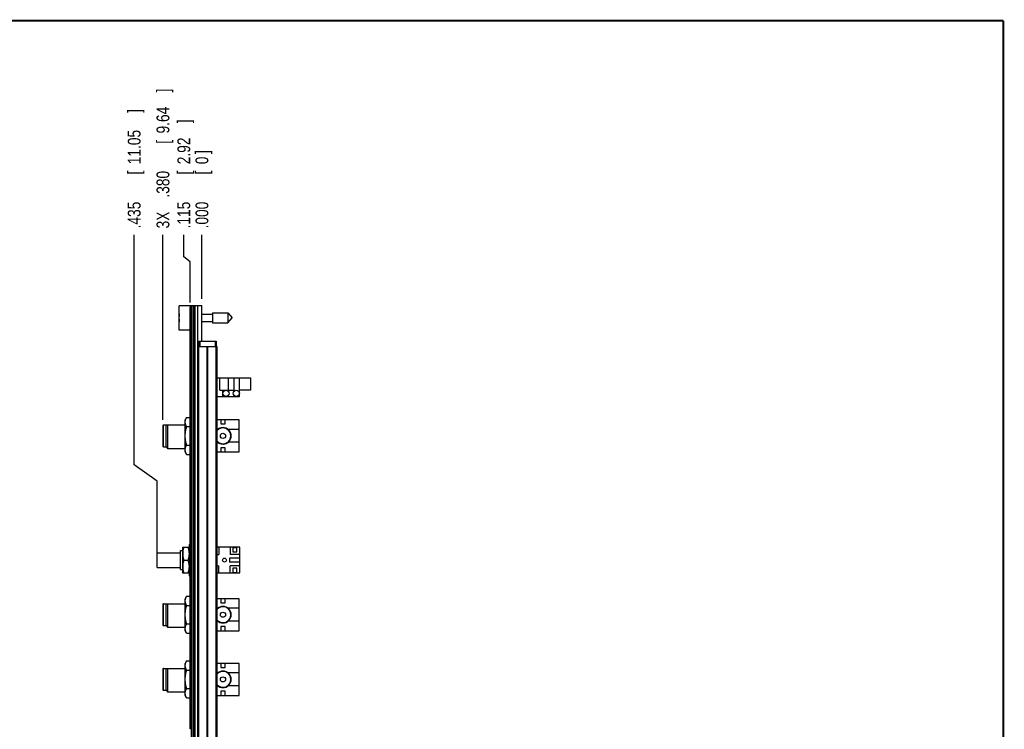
# Model space of a CAD drawing. Header units: inches. Extents: x 0.2 to 16.8, y 0.1 to 10.8.
# Tile 10 of 10: x 7.2 to 16.8, y 3.9 to 10.8. Entities that reach past the tile are written whole.
import ezdxf

# ---------------------------------------------------------------- set-up
doc = ezdxf.new("R2010")
doc.units = ezdxf.units.IN
doc.header["$LTSCALE"] = 0.935
doc.header["$MEASUREMENT"] = 0
doc.layers.get('0').update_dxf_attribs({"linetype": 'CONTINUOUS'})
doc.layers.add('DIMENSIONS', color=7, linetype='CONTINUOUS')
doc.styles.get("Standard").update_dxf_attribs({"font": 'txt', "width": 0.8})
doc.dimstyles.new('DIMSTYLE_1', dxfattribs={"dimtxt": 0.125, "dimasz": 0.18, "dimexe": 0.18, "dimexo": 0.0625, "dimgap": 0.09, "dimtad": 0, "dimtih": 1, "dimtoh": 1, "dimdec": 3, "dimzin": 4, "dimdsep": 46, "dimtxsty": 'STANDARD', "dimblk": '_FILLED', "dimblk1": '_FILLED', "dimblk2": '_FILLED', "dimcen": 0.09, "dimadec": 0, "dimazin": 0, "dimtp": 0.001, "dimtm": 0.001, "dimtfac": 1, "dimtdec": 3, "dimtofl": 0, "dimtmove": 0, "dimatfit": 3, "dimldrblk": '_FILLED', "dimfxl": 1, "dimtolj": 1, "dimtzin": 4, "dimarcsym": 0})

# ---------------------------------------------------------------- blocks, each defined once
blk = doc.blocks.new('*D12')
at = {"layer": 'DIMENSIONS', "color": 2, "linetype": 'CONTINUOUS'}
for p, q in [((8.7664, 8.459), (8.7664, 8.6727)), ((8.8282, 8.4102), (8.7664, 8.459)), ((8.8282, 8.0137), (8.8282, 8.4102))]:
    blk.add_line(p, q, dxfattribs=at)
at = {"layer": 'DIMENSIONS', "color": 2, "linetype": 'CONTINUOUS', "width": 0.8}
for s, p in [(']', (8.8289, 9.7602)), ('2.92', (8.8289, 9.3602)), ('[', (8.8289, 9.2602)), ('.115', (8.8289, 8.7352))]:
    blk.add_text(s, height=0.125, rotation=90, dxfattribs=at).set_placement(p)
blk = doc.blocks.new('_FILLED')
at = {"color": 0, "linetype": 'BYBLOCK'}
blk.add_solid([(0, 0), (-1, 0.174), (-1, -0.174)], dxfattribs=at)
blk = doc.blocks.new('*D13')
at = {"layer": 'DIMENSIONS', "color": 2, "linetype": 'CONTINUOUS'}
blk.add_line((8.5636, 6.8706), (8.5636, 8.6727), dxfattribs=at)
at = {"layer": 'DIMENSIONS', "color": 2, "linetype": 'CONTINUOUS', "width": 0.8}
for s, p in [(']', (8.6261, 10.0602)), ('9.64', (8.6261, 9.6602)), ('[', (8.6261, 9.5602)), ('.380', (8.6261, 9.0352)), ('3X ', (8.6261, 8.7352))]:
    blk.add_text(s, height=0.125, rotation=90, dxfattribs=at).set_placement(p)
blk = doc.blocks.new('*D14')
at = {"layer": 'DIMENSIONS', "color": 2, "linetype": 'CONTINUOUS'}
for p, q in [((8.2833, 6.4312), (8.2833, 8.6727)), ((8.5081, 6.2727), (8.2833, 6.4312)), ((8.5081, 5.5661), (8.5081, 6.2727))]:
    blk.add_line(p, q, dxfattribs=at)
at = {"layer": 'DIMENSIONS', "color": 2, "linetype": 'CONTINUOUS', "width": 0.8}
for s, p in [(']', (8.3458, 9.8602)), ('11.05', (8.3458, 9.3602)), ('[', (8.3458, 9.2602)), ('.435', (8.3458, 8.7352))]:
    blk.add_text(s, height=0.125, rotation=90, dxfattribs=at).set_placement(p)
blk = doc.blocks.new('*D15')
at = {"layer": 'DIMENSIONS', "color": 2, "linetype": 'CONTINUOUS'}
blk.add_line((8.9432, 8.0477), (8.9432, 8.6727), dxfattribs=at)
at = {"layer": 'DIMENSIONS', "color": 2, "linetype": 'CONTINUOUS', "width": 0.8}
for s, p in [(']', (9.0057, 9.4602)), ('0', (9.0057, 9.3602)), ('[', (9.0057, 9.2602)), ('.000', (9.0057, 8.7352))]:
    blk.add_text(s, height=0.125, rotation=90, dxfattribs=at).set_placement(p)

msp = doc.modelspace()

# ---------------------------------------------------------------- linework, layer by layer
at = {"color": 7, "linetype": 'CONTINUOUS'}
for p, q in [((8.7232, 7.7447), (8.7232, 7.9817)), ((8.8432, 7.9817), (8.7232, 7.9817)), ((8.8282, 3.8612), (8.8282, 7.9712)), ((8.8432, 7.9712), (8.8282, 7.9712)), ((8.8432, 3.5393), (8.8432, 7.9852)), ((8.8432, 7.9852), (8.9432, 7.9852)), ((8.8552, 7.9852), (8.8552, 3.5422)), ((8.8612, 7.9852), (8.8612, 3.5422)), ((8.8732, 7.9852), (8.8732, 3.5422)), ((8.9024, 3.5422), (8.9024, 7.9852)), ((8.9382, 7.9852), (8.9382, 7.6352)), ((8.9432, 7.6352), (8.9432, 7.9852)), ((8.7232, 7.877), (8.7211, 7.877)), ((8.8432, 7.9512), (8.8282, 7.9512)), ((8.9432, 7.8983), (9.0469, 7.8983)), ((9.0469, 7.9124), (9.0469, 7.814)), ((9.0469, 7.9124), (9.195, 7.9124)), ((9.195, 7.9124), (9.195, 7.814)), ((9.195, 7.9124), (9.2363, 7.8632)), ((8.7211, 7.8495), (8.7232, 7.8495)), ((8.9432, 7.8282), (9.0469, 7.8282)), ((9.0469, 7.814), (9.195, 7.814)), ((9.195, 7.814), (9.2363, 7.8632)), ((8.8282, 7.7447), (8.7232, 7.7447)), ((8.9042, 3.5852), (8.9042, 7.5852)), ((8.9042, 7.5852), (9.0922, 7.5852)), ((8.9132, 7.6352), (8.9132, 7.5852)), ((8.9132, 7.6352), (9.0832, 7.6352)), ((8.9132, 3.5852), (8.9132, 7.5852)), ((8.9232, 7.6352), (8.9232, 7.5852)), ((8.9432, 7.6507), (8.9382, 7.6507)), ((8.9951, 3.5852), (8.9951, 7.5852)), ((9.0014, 3.5852), (9.0014, 7.5852)), ((9.0732, 7.6352), (9.0732, 7.5852)), ((9.0832, 7.6352), (9.0832, 7.5852)), ((9.0833, 3.5852), (9.0833, 7.5852)), ((9.0922, 3.5852), (9.0922, 7.5852)), ((9.0922, 7.2786), (9.4181, 7.2786)), ((9.1181, 7.1586), (9.1181, 7.2786)), ((9.2022, 7.1586), (9.2022, 7.2786)), ((9.2581, 7.1586), (9.2581, 7.2786)), ((9.3081, 7.0986), (9.3081, 7.2786)), ((9.4181, 7.2786), (9.4181, 7.1586)), ((9.0922, 7.0986), (9.3081, 7.0986)), ((9.1181, 7.1586), (9.2581, 7.1586)), ((9.1481, 7.0986), (9.1481, 7.1586)), ((9.4181, 7.1586), (9.3081, 7.1586)), ((8.5636, 6.8161), (8.5636, 6.6121)), ((8.5676, 6.6081), (8.5676, 6.8201)), ((8.5676, 6.8201), (8.5936, 6.8201)), ((8.5936, 6.8201), (8.5939, 6.8204)), ((8.5936, 6.6081), (8.5936, 6.8201)), ((8.5939, 6.8204), (8.7802, 6.8204)), ((8.6126, 6.5891), (8.6126, 6.8204)), ((8.7944, 6.8942), (8.7802, 6.8696)), ((8.7802, 6.5586), (8.7802, 6.8696)), ((8.7944, 6.8942), (8.8282, 6.8942)), ((9.3046, 6.8701), (9.0922, 6.8701)), ((9.1286, 6.8701), (9.1286, 6.8301)), ((9.1286, 6.8301), (9.1686, 6.8301)), ((9.1686, 6.8301), (9.1686, 6.8701)), ((9.3046, 6.5581), (9.3046, 6.8701)), ((8.7944, 6.8042), (8.8282, 6.8042)), ((9.0922, 6.7766), (9.0978, 6.7766)), ((9.3046, 6.7766), (9.1993, 6.7766)), ((8.7944, 6.624), (8.8282, 6.624)), ((9.0922, 6.6516), (9.0978, 6.6516)), ((9.3046, 6.6516), (9.1993, 6.6516)), ((8.5676, 6.6081), (8.5936, 6.6081)), ((8.5936, 6.6081), (8.6126, 6.5891)), ((8.7802, 6.5891), (8.6126, 6.5891)), ((8.7944, 6.534), (8.7802, 6.5586)), ((8.7944, 6.534), (8.8282, 6.534)), ((9.0922, 6.5581), (9.3046, 6.5581)), ((9.1286, 6.5981), (9.1286, 6.5581)), ((9.1686, 6.5981), (9.1286, 6.5981)), ((9.1686, 6.5581), (9.1686, 6.5981)), ((8.5081, 5.4321), (8.5081, 5.5751)), ((8.5081, 5.5751), (8.7331, 5.5751)), ((8.7331, 5.4106), (8.7331, 5.5966)), ((8.7331, 5.5966), (8.7552, 5.5966)), ((8.7552, 5.6276), (8.7558, 5.6286)), ((8.7552, 5.6276), (8.7552, 5.3796)), ((8.7558, 5.6286), (8.8176, 5.6286)), ((8.8176, 5.6286), (8.8182, 5.6276)), ((8.8182, 5.6566), (8.8182, 5.3506)), ((8.8182, 5.6566), (8.8282, 5.6566)), ((9.3131, 5.6286), (9.0922, 5.6286)), ((9.1081, 5.6286), (9.1081, 5.5586)), ((9.2181, 5.6286), (9.2181, 5.5586)), ((9.2831, 5.6236), (9.2431, 5.6236)), ((9.2431, 5.6236), (9.2431, 5.5836)), ((9.2431, 5.5836), (9.2831, 5.5836)), ((9.2831, 5.5836), (9.2831, 5.6236)), ((9.3131, 5.3786), (9.3131, 5.6286)), ((8.767, 5.5036), (8.8065, 5.5036)), ((9.0922, 5.5586), (9.1081, 5.5586)), ((9.3131, 5.5236), (9.2131, 5.5236)), ((9.2131, 5.5236), (9.2131, 5.4836)), ((9.3131, 5.4836), (9.2131, 5.4836)), ((9.3131, 5.5586), (9.2181, 5.5586)), ((8.5081, 5.4321), (8.7331, 5.4321)), ((8.7331, 5.4106), (8.7552, 5.4106)), ((8.7552, 5.3796), (8.7558, 5.3786)), ((8.7558, 5.3786), (8.8176, 5.3786)), ((8.8176, 5.3786), (8.8182, 5.3796)), ((9.0922, 5.4486), (9.1081, 5.4486)), ((9.0922, 5.3786), (9.3131, 5.3786)), ((9.1081, 5.3786), (9.1081, 5.4486)), ((9.3131, 5.4486), (9.2181, 5.4486)), ((9.2181, 5.3786), (9.2181, 5.4486)), ((9.2831, 5.4236), (9.2431, 5.4236)), ((9.2431, 5.4236), (9.2431, 5.3836)), ((9.2431, 5.3836), (9.2831, 5.3836)), ((9.2831, 5.3836), (9.2831, 5.4236)), ((8.8182, 5.3506), (8.8282, 5.3506)), ((8.7944, 5.1517), (8.7802, 5.1271)), ((8.7802, 4.8161), (8.7802, 5.1271)), ((8.7944, 5.1517), (8.8282, 5.1517)), ((9.3046, 5.1276), (9.0922, 5.1276)), ((9.1286, 5.1276), (9.1286, 5.0876)), ((9.1286, 5.0876), (9.1686, 5.0876)), ((9.1686, 5.0876), (9.1686, 5.1276)), ((9.3046, 4.8156), (9.3046, 5.1276)), ((8.5636, 5.0736), (8.5636, 4.8696)), ((8.5676, 5.0776), (8.5936, 5.0776)), ((8.5676, 4.8656), (8.5676, 5.0776)), ((8.5936, 5.0776), (8.5939, 5.0779)), ((8.5936, 4.8656), (8.5936, 5.0776)), ((8.5939, 5.0779), (8.7802, 5.0779)), ((8.6126, 4.8466), (8.6126, 5.0779)), ((8.7944, 5.0617), (8.8282, 5.0617)), ((9.0922, 5.0341), (9.0978, 5.0341)), ((9.3046, 5.0341), (9.1993, 5.0341)), ((9.0922, 4.9091), (9.0978, 4.9091)), ((9.3046, 4.9091), (9.1993, 4.9091)), ((8.5676, 4.8656), (8.5936, 4.8656)), ((8.5936, 4.8656), (8.6126, 4.8466)), ((8.7802, 4.8466), (8.6126, 4.8466)), ((8.7944, 4.7915), (8.7802, 4.8161)), ((8.7944, 4.8815), (8.8282, 4.8815)), ((9.0922, 4.8156), (9.3046, 4.8156)), ((9.1686, 4.8556), (9.1286, 4.8556)), ((9.1286, 4.8556), (9.1286, 4.8156)), ((9.1686, 4.8156), (9.1686, 4.8556)), ((8.7944, 4.7915), (8.8282, 4.7915)), ((8.7944, 4.5217), (8.7802, 4.4971)), ((8.7944, 4.5217), (8.8282, 4.5217)), ((8.5636, 4.4436), (8.5636, 4.2396)), ((8.5676, 4.4476), (8.5936, 4.4476)), ((8.5676, 4.2356), (8.5676, 4.4476)), ((8.5936, 4.4476), (8.5939, 4.4479)), ((8.5936, 4.2356), (8.5936, 4.4476)), ((8.5939, 4.4479), (8.7802, 4.4479)), ((8.6126, 4.2166), (8.6126, 4.4479)), ((8.7802, 4.1861), (8.7802, 4.4971)), ((8.7944, 4.4317), (8.8282, 4.4317)), ((9.3046, 4.4976), (9.0922, 4.4976)), ((9.1286, 4.4976), (9.1286, 4.4576)), ((9.1286, 4.4576), (9.1686, 4.4576)), ((9.1686, 4.4576), (9.1686, 4.4976)), ((9.3046, 4.1856), (9.3046, 4.4976)), ((9.0922, 4.4041), (9.0978, 4.4041)), ((9.3046, 4.4041), (9.1993, 4.4041)), ((8.5676, 4.2356), (8.5936, 4.2356)), ((8.5936, 4.2356), (8.6126, 4.2166)), ((8.7944, 4.2515), (8.8282, 4.2515)), ((9.0922, 4.2791), (9.0978, 4.2791)), ((9.1686, 4.2256), (9.1286, 4.2256)), ((9.1286, 4.2256), (9.1286, 4.1856)), ((9.1686, 4.1856), (9.1686, 4.2256)), ((9.3046, 4.2791), (9.1993, 4.2791)), ((8.7802, 4.2166), (8.6126, 4.2166)), ((8.7944, 4.1615), (8.7802, 4.1861)), ((8.7944, 4.1615), (8.8282, 4.1615)), ((9.0922, 4.1856), (9.3046, 4.1856)), ((8.8432, 3.8812), (8.8282, 3.8812)), ((8.8432, 3.8612), (8.8282, 3.8612))]:
    msp.add_line(p, q, dxfattribs=at)
at = {"color": 7, "linetype": 'CONTINUOUS', "const_width": 0.02}
for points in [[(16.75, 10.7586), (0.25, 10.7586)], [(16.75, 0.2586), (16.75, 10.7586)]]:
    msp.add_lwpolyline(points, dxfattribs=at)
at = {"color": 7, "linetype": 'CONTINUOUS'}
for centre, radius in [((9.1781, 7.1286), 0.03), ((9.2781, 7.1286), 0.03), ((9.1486, 6.7141), 0.025), ((9.1631, 5.5036), 0.019), ((9.1486, 4.9716), 0.025), ((9.1486, 4.3416), 0.025)]:
    msp.add_circle(centre, radius, dxfattribs=at)
for centre, radius, start, end in [((9.0335, 7.8632), 0.3127, 172.94319, 177.47432), ((9.0335, 7.8632), 0.3127, 182.52568, 187.0613), ((8.5676, 6.8161), 0.004, 90, 180), ((9.1486, 6.7141), 0.0784, 223.71844, 136.28156), ((9.1486, 6.7141), 0.0805, 225.31832, 134.68168), ((9.1486, 6.7141), 0.0797, 224.76669, 135.23331), ((9.1486, 6.7141), 0.0775, 223.17949, 136.82051), ((8.5676, 6.6121), 0.004, 180, 270), ((8.5676, 5.0736), 0.004, 90, 180), ((9.1486, 4.9716), 0.0784, 223.71844, 136.28156), ((9.1486, 4.9716), 0.0805, 225.31832, 134.68168), ((9.1486, 4.9716), 0.0797, 224.76669, 135.23331), ((9.1486, 4.9716), 0.0775, 223.17949, 136.82051), ((8.5676, 4.8696), 0.004, 180, 270), ((8.5676, 4.4436), 0.004, 90, 180), ((9.1486, 4.3416), 0.0784, 223.71844, 136.28156), ((9.1486, 4.3416), 0.0805, 225.31832, 134.68168), ((9.1486, 4.3416), 0.0797, 224.76669, 135.23331), ((9.1486, 4.3416), 0.0775, 223.17949, 136.82051), ((8.5676, 4.2396), 0.004, 180, 270)]:
    msp.add_arc(centre, radius, start, end, dxfattribs=at)
for points, knots in [([(8.7944, 6.8042), (8.7927, 6.8071), (8.7896, 6.8129), (8.7857, 6.8219), (8.7828, 6.8309), (8.7809, 6.84), (8.7803, 6.8492), (8.7809, 6.8584), (8.7828, 6.8675), (8.7857, 6.8765), (8.7896, 6.8855), (8.7927, 6.8913), (8.7944, 6.8942)], [0, 0, 0, 0, 0.106458, 0.208463, 0.30747, 0.404331, 0.5, 0.595669, 0.69253, 0.791537, 0.893542, 1, 1, 1, 1]), ([(8.7944, 6.624), (8.7927, 6.63), (8.7896, 6.6418), (8.7856, 6.6597), (8.7827, 6.6777), (8.7809, 6.6959), (8.7803, 6.7141), (8.7809, 6.7323), (8.7827, 6.7504), (8.7856, 6.7684), (8.7896, 6.7864), (8.7927, 6.7982), (8.7944, 6.8042)], [0, 0, 0, 0, 0.101415, 0.201287, 0.300839, 0.400402, 0.5, 0.599598, 0.699161, 0.798713, 0.898585, 1, 1, 1, 1]), ([(8.7944, 6.534), (8.7927, 6.5369), (8.7896, 6.5427), (8.7857, 6.5517), (8.7828, 6.5607), (8.7809, 6.5698), (8.7803, 6.579), (8.7809, 6.5882), (8.7828, 6.5973), (8.7857, 6.6063), (8.7896, 6.6153), (8.7927, 6.6211), (8.7944, 6.624)], [0, 0, 0, 0, 0.106458, 0.208463, 0.30747, 0.404331, 0.5, 0.595669, 0.69253, 0.791537, 0.893542, 1, 1, 1, 1]), ([(8.767, 5.6286), (8.7656, 5.6245), (8.7631, 5.6163), (8.7599, 5.6038), (8.7576, 5.5913), (8.7561, 5.5787), (8.7556, 5.5661), (8.7561, 5.5534), (8.7576, 5.5409), (8.7599, 5.5284), (8.7631, 5.5159), (8.7656, 5.5077), (8.767, 5.5036)], [0, 0, 0, 0, 0.102026, 0.20215, 0.301632, 0.40087, 0.5, 0.59913, 0.698368, 0.79785, 0.897974, 1, 1, 1, 1]), ([(8.8065, 5.6286), (8.8078, 5.6245), (8.8104, 5.6163), (8.8135, 5.6038), (8.8159, 5.5913), (8.8173, 5.5787), (8.8178, 5.5661), (8.8173, 5.5534), (8.8159, 5.5409), (8.8135, 5.5284), (8.8104, 5.5159), (8.8078, 5.5077), (8.8065, 5.5036)], [0, 0, 0, 0, 0.102026, 0.20215, 0.301632, 0.40087, 0.5, 0.59913, 0.698368, 0.79785, 0.897974, 1, 1, 1, 1]), ([(8.767, 5.5036), (8.7656, 5.4995), (8.7631, 5.4913), (8.7599, 5.4788), (8.7576, 5.4663), (8.7561, 5.4537), (8.7556, 5.4411), (8.7561, 5.4284), (8.7576, 5.4159), (8.7599, 5.4034), (8.7631, 5.3909), (8.7656, 5.3827), (8.767, 5.3786)], [0, 0, 0, 0, 0.102026, 0.20215, 0.301632, 0.40087, 0.5, 0.59913, 0.698368, 0.79785, 0.897974, 1, 1, 1, 1]), ([(8.8065, 5.5036), (8.8078, 5.4995), (8.8104, 5.4913), (8.8135, 5.4788), (8.8159, 5.4663), (8.8173, 5.4537), (8.8178, 5.4411), (8.8173, 5.4284), (8.8159, 5.4159), (8.8135, 5.4034), (8.8104, 5.3909), (8.8078, 5.3827), (8.8065, 5.3786)], [0, 0, 0, 0, 0.102026, 0.20215, 0.301632, 0.40087, 0.5, 0.59913, 0.698368, 0.79785, 0.897974, 1, 1, 1, 1]), ([(8.7944, 5.0617), (8.7927, 5.0646), (8.7896, 5.0704), (8.7857, 5.0794), (8.7828, 5.0884), (8.7809, 5.0975), (8.7803, 5.1067), (8.7809, 5.1159), (8.7828, 5.125), (8.7857, 5.134), (8.7896, 5.143), (8.7927, 5.1488), (8.7944, 5.1517)], [0, 0, 0, 0, 0.106458, 0.208463, 0.30747, 0.404331, 0.5, 0.595669, 0.69253, 0.791537, 0.893542, 1, 1, 1, 1]), ([(8.7944, 4.8815), (8.7927, 4.8875), (8.7896, 4.8993), (8.7856, 4.9172), (8.7827, 4.9352), (8.7809, 4.9534), (8.7803, 4.9716), (8.7809, 4.9898), (8.7827, 5.0079), (8.7856, 5.0259), (8.7896, 5.0439), (8.7927, 5.0557), (8.7944, 5.0617)], [0, 0, 0, 0, 0.101415, 0.201287, 0.300839, 0.400402, 0.5, 0.599598, 0.699161, 0.798713, 0.898585, 1, 1, 1, 1]), ([(8.7944, 4.7915), (8.7927, 4.7944), (8.7896, 4.8002), (8.7857, 4.8092), (8.7828, 4.8182), (8.7809, 4.8273), (8.7803, 4.8365), (8.7809, 4.8457), (8.7828, 4.8548), (8.7857, 4.8638), (8.7896, 4.8728), (8.7927, 4.8786), (8.7944, 4.8815)], [0, 0, 0, 0, 0.106458, 0.208463, 0.30747, 0.404331, 0.5, 0.595669, 0.69253, 0.791537, 0.893542, 1, 1, 1, 1]), ([(8.7944, 4.4317), (8.7927, 4.4346), (8.7896, 4.4404), (8.7857, 4.4494), (8.7828, 4.4584), (8.7809, 4.4675), (8.7803, 4.4767), (8.7809, 4.4859), (8.7828, 4.495), (8.7857, 4.504), (8.7896, 4.513), (8.7927, 4.5188), (8.7944, 4.5217)], [0, 0, 0, 0, 0.106458, 0.208463, 0.30747, 0.404331, 0.5, 0.595669, 0.69253, 0.791537, 0.893542, 1, 1, 1, 1]), ([(8.7944, 4.2515), (8.7927, 4.2575), (8.7896, 4.2693), (8.7856, 4.2872), (8.7827, 4.3052), (8.7809, 4.3234), (8.7803, 4.3416), (8.7809, 4.3598), (8.7827, 4.3779), (8.7856, 4.3959), (8.7896, 4.4139), (8.7927, 4.4257), (8.7944, 4.4317)], [0, 0, 0, 0, 0.101415, 0.201287, 0.300839, 0.400402, 0.5, 0.599598, 0.699161, 0.798713, 0.898585, 1, 1, 1, 1]), ([(8.7944, 4.1615), (8.7927, 4.1644), (8.7896, 4.1702), (8.7857, 4.1792), (8.7828, 4.1882), (8.7809, 4.1973), (8.7803, 4.2065), (8.7809, 4.2157), (8.7828, 4.2248), (8.7857, 4.2338), (8.7896, 4.2428), (8.7927, 4.2486), (8.7944, 4.2515)], [0, 0, 0, 0, 0.106458, 0.208463, 0.30747, 0.404331, 0.5, 0.595669, 0.69253, 0.791537, 0.893542, 1, 1, 1, 1])]:
    msp.add_open_spline(points, degree=3, knots=knots, dxfattribs=at)

# ---------------------------------------------------------------- dimensions: what is measured, and where the dimension line sits
at = {"layer": 'DIMENSIONS', "color": 2, "linetype": 'CONTINUOUS'}
dim = msp.add_ordinate_dim(feature_location=(8.5636, 6.8706), offset=(0, 1.8021), dtype=1, origin=(8.9432, 7.9852), text='3X <>', dimstyle='DIMSTYLE_1', dxfattribs=at)
dim.commit()
dim.dimension.update_dxf_attribs({"geometry": '*D13', "text_midpoint": (8.5636, 9.4477)})
for feature_location, offset, dtype, origin, picture, middle in [((8.5081, 5.5661), (-0.2248, 3.1066), 0, (8.9432, 7.9852), '*D14', (8.2833, 9.3477)), ((8.8282183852, 8.0137366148), (-0.0617757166, 0.659), 0, (8.9432183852, 7.9852366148), '*D12', (8.7664426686, 9.2977366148)), ((8.9432183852, 8.0477366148), (0, 0.625), 1, (8.9432183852, 7.9852366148), '*D15', (8.9432183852, 9.1477366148))]:
    dim = msp.add_ordinate_dim(feature_location=feature_location, offset=offset, dtype=dtype, origin=origin, dimstyle='DIMSTYLE_1', dxfattribs=at)
    dim.commit()
    dim.dimension.update_dxf_attribs({"geometry": picture, "text_midpoint": middle})

doc.saveas('drawing.dxf')
